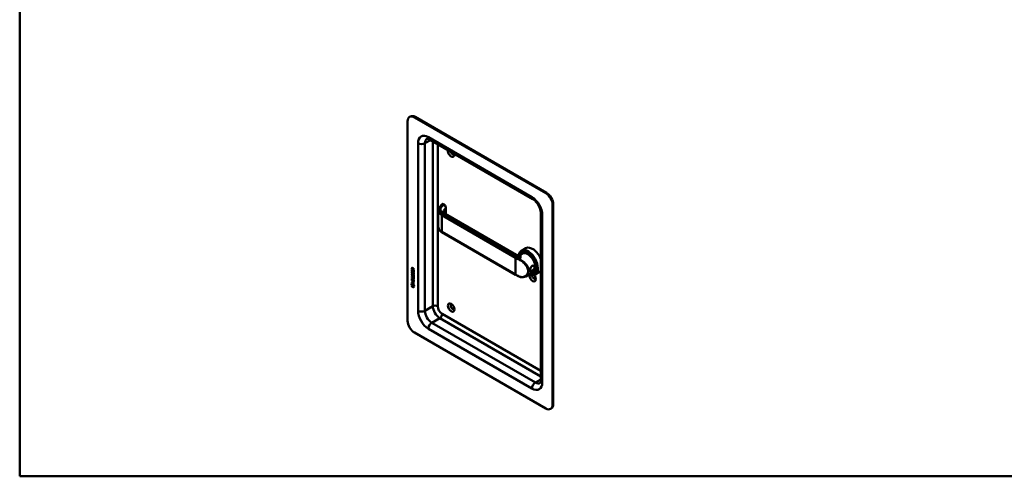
# Model space of a CAD drawing. Header units: millimetres. Extents: x 20 to 833, y 20 to 574.
# Tile 1 of 3: x 20 to 423, y 20 to 207. Entities that reach past the tile are written whole.
import ezdxf

# ---------------------------------------------------------------- set-up
doc = ezdxf.new("R2010")
doc.units = ezdxf.units.MM
doc.header["$LTSCALE"] = 2
for name, color, linetype, lineweight in [('Sichtbare Kanten(DIN)', 7, 'Continuous', 50), ('Sichtbare tangentiale Kanten(DIN)', 7, 'Continuous', 50), ('Skizziergeometrie(DIN)', 7, 'Continuous', 50)]:
    doc.layers.add(name, color=color, linetype=linetype, lineweight=lineweight)

# ---------------------------------------------------------------- blocks, each defined once
blk = doc.blocks.new('Ränder Standardrahmen')
at = {"layer": 'Skizziergeometrie(DIN)', "flags": 128}
blk.add_lwpolyline([(10, 10), (10, 287), (410, 287), (410, 10), (10, 10)], dxfattribs=at)

msp = doc.modelspace()

# ---------------------------------------------------------------- linework, layer by layer
at = {"layer": 'Sichtbare Kanten(DIN)'}
for p, q in [((178.922, 165.371), (178.922, 83.721)), ((179.75, 167.202), (180.033, 167.365)), ((235.49, 135.977), (181.75, 167.004)), ((235.773, 136.14), (182.033, 167.167)), ((230.248, 133.428), (187.821, 157.923)), ((193.844, 131.252), (193.477, 131.465)), ((194.626, 127.316), (194.626, 129.917)), ((238.319, 49.428), (238.319, 131.078)), ((238.602, 49.591), (238.602, 131.241)), ((191.459, 122.097), (191.459, 128.924)), ((223.409, 110.698), (194.23, 127.545)), ((233.49, 59.226), (233.49, 127.812)), ((223.087, 102.572), (192.964, 119.964)), ((227.316, 113.392), (225.506, 112.347)), ((225.937, 111.21), (225.026, 110.684)), ((226.063, 111.514), (225.893, 111.416)), ((180.67, 104.805), (180.671, 105.234)), ((180.713, 105.258), (180.671, 105.234)), ((180.713, 104.83), (180.713, 105.258)), ((180.769, 105.163), (180.769, 104.873)), ((180.769, 104.873), (181.057, 104.706)), ((180.857, 105.312), (180.814, 105.288)), ((181.057, 104.706), (181.057, 104.996)), ((181.099, 104.731), (181.1, 105.021)), ((181.141, 105.065), (181.479, 105.128)), ((181.479, 104.987), (181.156, 104.927)), ((181.198, 104.951), (181.156, 104.927)), ((181.156, 104.927), (181.156, 104.649)), ((181.479, 105.003), (181.198, 104.951)), ((181.479, 105.128), (181.479, 104.987)), ((227.09, 106.795), (227.09, 106.795)), ((180.667, 100.408), (180.668, 101.063)), ((180.668, 102.004), (181.134, 101.735)), ((180.668, 101.881), (180.668, 102.004)), ((180.711, 101.905), (180.668, 101.881)), ((181.14, 101.608), (180.668, 101.881)), ((180.668, 101.372), (181.14, 101.099)), ((180.668, 101.249), (180.668, 101.372)), ((180.71, 101.274), (180.668, 101.249)), ((181.133, 100.98), (180.668, 101.249)), ((180.668, 101.063), (180.766, 101.006)), ((180.713, 104.83), (180.67, 104.805)), ((181.479, 104.338), (180.67, 104.805)), ((180.67, 104.568), (180.769, 104.511)), ((180.67, 103.914), (180.67, 104.568)), ((180.712, 103.938), (180.67, 103.914)), ((181.478, 103.446), (180.67, 103.914)), ((180.71, 101.274), (180.71, 101.348)), ((181.176, 101.004), (180.71, 101.274)), ((180.71, 100.433), (180.71, 101.038)), ((180.711, 101.905), (180.711, 101.979)), ((181.183, 101.632), (180.711, 101.905)), ((180.712, 103.938), (180.712, 104.544)), ((181.478, 103.495), (180.712, 103.938)), ((181.479, 104.387), (180.713, 104.83)), ((180.718, 103.633), (180.814, 103.545)), ((180.718, 102.802), (180.813, 102.714)), ((180.766, 101.006), (180.766, 100.474)), ((180.769, 104.511), (180.768, 103.98)), ((180.768, 103.98), (181.021, 103.834)), ((180.773, 102.335), (180.775, 102.328)), ((180.774, 103.166), (180.776, 103.159)), ((180.997, 102.205), (180.955, 102.181)), ((180.998, 103.037), (180.956, 103.012)), ((181.001, 103.038), (180.958, 103.014)), ((181, 102.207), (180.958, 102.183)), ((180.967, 103.022), (180.97, 103.026)), ((180.967, 102.191), (180.97, 102.195)), ((181.009, 102.216), (181.012, 102.219)), ((181.01, 103.047), (181.013, 103.051)), ((181.021, 103.834), (181.022, 104.306)), ((181.064, 103.858), (181.021, 103.834)), ((181.022, 104.306), (181.12, 104.249)), ((181.099, 104.731), (181.057, 104.706)), ((181.064, 103.858), (181.064, 104.281)), ((181.12, 104.249), (181.12, 103.777)), ((181.12, 103.777), (181.38, 103.626)), ((181.156, 104.649), (181.479, 104.462)), ((181.232, 102.424), (181.189, 102.4)), ((181.232, 103.256), (181.19, 103.231)), ((181.264, 103.219), (181.26, 103.221)), ((181.263, 102.388), (181.26, 102.39)), ((181.305, 102.412), (181.263, 102.388)), ((181.306, 103.244), (181.264, 103.219)), ((181.305, 102.412), (181.302, 102.414)), ((181.306, 103.244), (181.303, 103.246)), ((181.36, 101.864), (181.317, 101.839)), ((181.36, 102.695), (181.318, 102.671)), ((181.377, 101.083), (181.335, 101.059)), ((181.38, 104.164), (181.479, 104.107)), ((181.38, 103.626), (181.38, 104.164)), ((181.422, 103.651), (181.38, 103.626)), ((181.389, 101.208), (181.389, 101.211)), ((181.422, 103.651), (181.422, 104.14)), ((181.432, 101.232), (181.432, 101.235)), ((181.479, 104.107), (181.478, 103.446)), ((181.479, 104.462), (181.479, 104.338)), ((230.337, 103.589), (227.312, 101.842)), ((228.293, 102.933), (228.293, 102.933)), ((230.663, 103.546), (230.493, 103.448)), ((232.916, 103.693), (231.106, 102.648)), ((180.516, 98.313), (180.646, 98.935)), ((180.558, 98.338), (180.516, 98.313)), ((181.623, 97.673), (180.516, 98.313)), ((180.558, 98.338), (180.679, 98.916)), ((181.614, 97.727), (180.558, 98.338)), ((180.646, 98.935), (181.496, 98.443)), ((180.646, 98.145), (181.493, 97.655)), ((180.646, 97.772), (180.646, 98.145)), ((180.688, 97.797), (180.646, 97.772)), ((181.493, 97.282), (180.646, 97.772)), ((180.666, 100.026), (180.667, 100.149)), ((180.709, 100.051), (180.666, 100.026)), ((181.018, 99.823), (180.666, 100.026)), ((180.666, 99.395), (180.666, 99.518)), ((180.666, 99.518), (181.018, 99.315)), ((180.708, 99.419), (180.666, 99.395)), ((181.475, 98.927), (180.666, 99.395)), ((180.71, 100.433), (180.667, 100.408)), ((181.476, 99.941), (180.667, 100.408)), ((180.667, 100.149), (181.475, 99.682)), ((180.688, 97.797), (180.688, 98.12)), ((181.493, 97.331), (180.688, 97.797)), ((180.708, 99.419), (180.709, 99.493)), ((181.475, 98.976), (180.708, 99.419)), ((180.709, 100.051), (180.709, 100.125)), ((181.06, 99.848), (180.709, 100.051)), ((181.476, 99.99), (180.71, 100.433)), ((180.766, 100.474), (181.019, 100.328)), ((181.06, 99.848), (181.018, 99.823)), ((181.018, 99.315), (181.018, 99.823)), ((181.06, 99.339), (181.018, 99.315)), ((181.019, 100.8), (181.118, 100.743)), ((181.019, 100.328), (181.019, 100.8)), ((181.061, 100.353), (181.019, 100.328)), ((181.06, 99.339), (181.06, 99.848)), ((181.061, 100.353), (181.062, 100.776)), ((181.118, 100.743), (181.117, 100.271)), ((181.117, 100.271), (181.377, 100.121)), ((181.119, 99.765), (181.118, 99.256)), ((181.118, 99.256), (181.475, 99.05)), ((181.161, 99.789), (181.119, 99.765)), ((181.475, 99.559), (181.119, 99.765)), ((181.475, 99.608), (181.161, 99.789)), ((181.377, 100.121), (181.378, 100.659)), ((181.42, 100.145), (181.377, 100.121)), ((181.378, 100.659), (181.476, 100.602)), ((181.42, 100.145), (181.42, 100.634)), ((181.475, 99.682), (181.475, 99.559)), ((181.475, 99.05), (181.475, 98.927)), ((181.476, 100.602), (181.476, 99.941)), ((181.493, 97.655), (181.493, 97.282)), ((181.496, 98.443), (181.623, 97.673)), ((181.75, 78.822), (235.49, 47.795)), ((237.49, 47.597), (237.773, 47.76))]:
    msp.add_line(p, q, dxfattribs=at)
for centre, major_axis, ratio, start_param, end_param in [((181.75, 163.738), (-2, 3.464), 0.5773503, 5.4977871, 7.0685835), ((182.033, 163.901), (-2, 3.464), 0.5773503, 5.4977871, 6.2831853), ((196.741, 152.47), (0.93, -1.611), 0.5773503, 3.7258673, 7.269707), ((197.307, 152.797), (0.53, -0.918), 0.5773503, 4.3430692, 6.6525051), ((235.49, 132.711), (2, -3.464), 0.5773503, 0.7853982, 2.3561945), ((235.773, 132.874), (-2, 3.464), 0.5773503, 3.9269908, 5.4977871), ((193.63, 126.505), (0.6, 1.039), 0.5773503, 0, 0.0065486), ((228.306, 107.497), (2.8, -4.85), 0.5773503, 5.616239, 10.0491484), ((228.25, 107.465), (-2.76, 4.78), 0.5773503, 2.4932761, 6.8886905), ((230.116, 108.542), (-2.8, 4.85), 0.5773503, 4.4778663, 6.2831853), ((228.137, 107.399), (-2.2, 3.811), 0.5773503, 0.4671794, 0.4671859), ((228.25, 107.465), (2.34, -4.053), 0.5773503, 5.9355207, 9.7724426), ((228.193, 107.432), (2.3, -3.984), 0.5773503, 5.9872224, 9.7207409), ((228.137, 107.399), (-2.26, 3.914), 0.5773503, 2.9106512, 6.5141268), ((228.278, 107.481), (-2.32, 4.018), 0.5773503, 5.5020883, 6.5389379), ((228.419, 107.563), (-2.32, 4.018), 0.5773503, 0.0304835, 0.1372034), ((228.137, 107.399), (-2.2, 3.811), 0.5773503, 3.1415927, 6.2831853), ((228.363, 107.53), (-2.3, 3.984), 0.5773503, 6.0631329, 6.2831853), ((181.103, 104.718), (0.285, -0.572), 0.3018726, 2.7128452, 3.6855896), ((181.145, 104.742), (0.285, -0.572), 0.3018726, 2.7128452, 3.1600615), ((180.709, 104.919), (0.033, 0.522), 0.8552942, 5.0507542, 5.8815618), ((228.137, 107.399), (-2.26, 3.914), 0.5773503, 0.8867428, 0.8867825), ((228.137, 107.399), (-2.2, 3.81), 0.5773503, 0.8885258, 0.8885883), ((228.419, 107.563), (-2.32, 4.018), 0.5773503, 0.9696715, 0.9697691), ((228.278, 106.011), (0.6, 1.039), 0.5773503, 3.7658117, 3.7661092), ((228.278, 107.481), (2.32, -4.018), 0.5773503, 6.0274328, 7.0642824), ((230.428, 108.483), (-1.51, 2.615), 0.5773503, 2.5190815, 2.5192265), ((230.484, 108.755), (1.6, -2.771), 0.5773503, 5.7103429, 5.710447), ((230.428, 108.482), (-1.51, 2.615), 0.5773503, 2.6413996, 2.6414122), ((230.173, 108.336), (1.51, -2.615), 0.5773503, 5.928322, 5.9283966), ((228.419, 107.563), (-1.9, 3.291), 0.5773503, 3.7566968, 3.7569945), ((181.155, 103.21), (0.304, 0.982), 0.2703466, 2.6905514, 2.7496924), ((181.132, 103.975), (0.278, 0.917), 0.2812352, 2.6697512, 2.7307106), ((180.986, 102.474), (0.062, 0.301), 0.7230879, 2.2199231, 2.6777544), ((180.984, 103.304), (0.059, 0.299), 0.7221699, 2.2112627, 2.6715564), ((180.951, 103.04), (0.0248, 0.0325), 0.5839136, 4.3085899, 4.616668), ((180.95, 102.209), (0.0248, 0.0325), 0.5839136, 4.3085899, 4.616668), ((180.992, 102.233), (0.0248, 0.0325), 0.5839136, 4.3085899, 4.616668), ((180.993, 103.064), (0.0248, 0.0325), 0.5839136, 4.3085899, 4.616668), ((180.054, 103.132), (1.354, -2.201), 0.2164125, 5.9020216, 6.620361), ((180.053, 100.832), (1.39, 0.562), 0.6425575, 6.0293145, 6.7477784), ((174.761, 111.513), (6.576, -10.453), 0.0794051, 6.1336195, 6.4085525), ((180.096, 103.157), (1.354, -2.201), 0.2164125, 5.9020216, 6.2333915), ((181.077, 101.945), (0.145, 0.462), 0.6153509, 5.6088275, 6.1305203), ((181.077, 102.776), (0.145, 0.462), 0.6150433, 5.609575, 6.1309628), ((181.119, 101.97), (0.145, 0.462), 0.6153509, 5.6088275, 6.1305203), ((181.119, 102.8), (0.145, 0.462), 0.6150433, 5.609575, 6.1309628), ((174.804, 111.537), (6.576, -10.453), 0.0794051, 6.2801711, 6.4085525), ((228.25, 107.465), (-2.76, 4.781), 0.5773503, 2.3204559, 2.32046), ((228.419, 107.563), (-1.95, 3.377), 0.5773503, 2.2964225, 2.2964977), ((228.193, 107.432), (2.3, -3.984), 0.5773503, 5.5206389, 5.5206608), ((228.25, 107.464), (2.34, -4.053), 0.5773503, 5.5031169, 5.5031386), ((228.137, 107.4), (-2.26, 3.915), 0.5773503, 2.3972434, 2.3972652), ((228.25, 107.465), (-2.76, 4.78), 0.5773503, 2.3672252, 2.3672573), ((228.25, 107.465), (2.34, -4.053), 0.5773503, 5.5651254, 5.5652053), ((228.193, 107.432), (2.3, -3.984), 0.5773503, 5.5840018, 5.5840855), ((228.137, 107.399), (-2.26, 3.914), 0.5773503, 2.4620538, 2.462142), ((228.137, 107.399), (-2.2, 3.811), 0.5773503, 2.4695612, 2.4696903), ((228.419, 107.563), (-1.95, 3.377), 0.5773503, 2.3858342, 2.3859014), ((228.419, 107.563), (-2.32, 4.018), 0.5773503, 2.3809526, 2.3811062), ((228.419, 107.563), (2.26, -3.914), 0.5773503, 5.5256787, 5.5258584), ((230.116, 101.521), (0.93, -1.611), 0.5773503, 3.6588999, 8.1384516), ((228.419, 107.563), (-1.95, 3.378), 0.5773503, 2.644699, 2.6447225), ((228.511, 107.507), (1.862, -3.225), 0.5773503, 6.032071, 6.0320722), ((230.682, 101.847), (0.53, -0.918), 0.5773503, 3.7962348, 6.7390892), ((228.419, 107.563), (2.32, -4.018), 0.5773503, 6.1459819, 6.2527018), ((228.363, 107.53), (2.3, -3.984), 0.5773503, 0, 0.2200524), ((230.116, 108.542), (2.8, -4.85), 0.5773503, 0, 0.2345227), ((197.307, 89.436), (-0.53, 0.918), 0.5773503, 5.8272815, 9.8806818), ((181.75, 82.088), (-2, 3.464), 0.5773503, 0.7853982, 2.3561945), ((235.49, 51.061), (2, -3.464), 0.5773503, 5.4977871, 7.0685835), ((235.773, 51.224), (2, -3.464), 0.5773503, 0, 0.7853982)]:
    msp.add_ellipse(centre, major_axis=major_axis, ratio=ratio, start_param=start_param, end_param=end_param, dxfattribs=at)
msp.add_ellipse((196.741, 89.11), major_axis=(-0.93, 1.611), ratio=0.5773503, dxfattribs=at)
for points, knots in [([(187.821, 157.923), (187.678, 158.006), (187.543, 158.07), (187.304, 158.165), (187.199, 158.195), (187.029, 158.229), (186.963, 158.234), (186.872, 158.233), (186.846, 158.228), (186.821, 158.221), (186.821, 158.22), (186.821, 158.22)], [1.57079633, 1.57079633, 1.57079633, 1.57079633, 1.72787596, 1.72787596, 1.88495559, 1.88495559, 2.04203522, 2.04203522, 2.19911486, 2.19911486, 2.35619449, 2.35619449, 2.35619449, 2.35619449]), ([(233.49, 127.812), (233.49, 128.073), (233.462, 128.376), (233.331, 129.049), (233.226, 129.42), (232.936, 130.188), (232.75, 130.585), (232.312, 131.35), (232.06, 131.718), (231.528, 132.375), (231.247, 132.665), (230.72, 133.122), (230.473, 133.298), (230.248, 133.428)], [0, 0, 0, 0, 0.2471265, 0.2471265, 0.5076091, 0.5076091, 0.778558, 0.778558, 1.053397, 1.053397, 1.3246151, 1.3246151, 1.5707963, 1.5707963, 1.5707963, 1.5707963]), ([(191.458, 128.955), (191.458, 129.265), (191.542, 129.579), (191.857, 130.166), (192.115, 130.436), (192.594, 130.935), (192.826, 131.177), (193.058, 131.419)], [0, 0, 0, 0, 0.3738993, 0.3738993, 0.7557124, 0.7557124, 1.1148845, 1.1148845, 1.1148845, 1.1148845]), ([(193.136, 131.479), (193.13, 131.475), (193.125, 131.472), (193.114, 131.465), (193.109, 131.462), (193.098, 131.454), (193.093, 131.45), (193.083, 131.442), (193.078, 131.437), (193.068, 131.428), (193.063, 131.423), (193.058, 131.418)], [3.14159265, 3.14159265, 3.14159265, 3.14159265, 3.19744319, 3.19744319, 3.25329373, 3.25329373, 3.30914426, 3.30914426, 3.3649948, 3.3649948, 3.42084533, 3.42084533, 3.42084533, 3.42084533]), ([(193.157, 131.486), (193.177, 131.496), (193.197, 131.503), (193.249, 131.515), (193.28, 131.518), (193.347, 131.514), (193.383, 131.506), (193.434, 131.487), (193.45, 131.479), (193.466, 131.47)], [0.005821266, 0.005821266, 0.005821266, 0.005821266, 0.022339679, 0.022339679, 0.046316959, 0.046316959, 0.074055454, 0.074055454, 0.088155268, 0.088155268, 0.088155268, 0.088155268]), ([(193.843, 131.253), (193.95, 131.191), (194.053, 131.109), (194.238, 130.918), (194.324, 130.806), (194.464, 130.572), (194.52, 130.448), (194.596, 130.207), (194.619, 130.087), (194.625, 129.953), (194.626, 129.935), (194.626, 129.917)], [0, 0, 0, 0, 0.10258088, 0.10258088, 0.20657781, 0.20657781, 0.30669461, 0.30669461, 0.40125041, 0.40125041, 0.41617761, 0.41617761, 0.41617761, 0.41617761]), ([(193.566, 128.29), (193.566, 128.214), (193.574, 128.16), (193.695, 127.977), (193.761, 127.898), (193.944, 127.731), (194.065, 127.64), (194.21, 127.555)], [0, 0, 0, 0, 0.32838188, 0.32838188, 0.50619965, 0.50619965, 0.68871286, 0.68871286, 0.68871286, 0.68871286]), ([(192.961, 119.966), (192.583, 120.184), (192.26, 120.443), (191.759, 121.02), (191.583, 121.351), (191.484, 121.783), (191.469, 121.88), (191.463, 121.976)], [0.00140362, 0.00140362, 0.00140362, 0.00140362, 0.39695115, 0.39695115, 0.80854468, 0.80854468, 0.92528338, 0.92528338, 0.92528338, 0.92528338]), ([(223.409, 110.698), (223.526, 110.63), (223.672, 110.568), (224.007, 110.484), (224.203, 110.469), (224.499, 110.496), (224.608, 110.518), (224.829, 110.585), (224.94, 110.635), (225.026, 110.684)], [0, 0, 0, 0, 0.15559702, 0.15559702, 0.33991871, 0.33991871, 0.44990896, 0.44990896, 0.58250578, 0.58250578, 0.58250578, 0.58250578]), ([(229.956, 106.179), (229.956, 106.179), (229.956, 106.179), (229.956, 106.179), (229.672, 106.015), (229.384, 105.567), (229.225, 104.966), (229.159, 104.571), (229.16, 103.951), (229.421, 103.671), (229.944, 103.875), (230.568, 104.332), (231.079, 105.06), (231.078, 105.679), (230.952, 105.963), (230.661, 106.305), (230.24, 106.343), (229.956, 106.179)], [-0.0000441, -0.0000441, -0.0000441, -0.0000441, 0, 0, 0, 0.3021528, 0.377691, 0.4532292, 0.6043056, 0.9064584, 1.0575348, 1.2086112, 1.510764, 1.6618403, 1.7373785, 1.8129167, 2.1150255, 2.1150255, 2.1150255, 2.1150255]), ([(229.857, 106.08), (230.11, 106.226), (230.414, 106.201), (230.615, 106.039), (230.666, 105.998), (230.71, 105.95), (230.747, 105.895), (230.783, 105.84), (230.811, 105.778), (230.831, 105.712), (230.869, 105.579), (230.869, 105.427), (230.831, 105.273), (230.754, 104.966), (230.522, 104.652), (230.257, 104.414), (230.125, 104.295), (229.985, 104.194), (229.857, 104.12), (229.729, 104.046), (229.613, 104), (229.517, 103.987), (229.326, 103.962), (229.214, 104.076), (229.177, 104.318), (229.172, 104.354), (229.168, 104.392), (229.165, 104.433)], [0.0000441, 0.0000441, 0.0000441, 0.0000441, 0.3021528, 0.3021528, 0.3021528, 0.377691, 0.377691, 0.377691, 0.4532292, 0.4532292, 0.4532292, 0.6043056, 0.6043056, 0.6043056, 0.9064584, 0.9064584, 0.9064584, 1.0575348, 1.0575348, 1.0575348, 1.2086112, 1.2086112, 1.2086112, 1.510764, 1.510764, 1.510764, 1.5557319, 1.5557319, 1.5557319, 1.5557319]), ([(229.689, 105.952), (229.742, 106.003), (229.798, 106.046), (229.856, 106.08), (229.857, 106.08), (229.857, 106.08), (229.857, 106.08)], [2.045165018, 2.045165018, 2.045165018, 2.045165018, 2.115069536, 2.115069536, 2.115069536, 2.115113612, 2.115113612, 2.115113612, 2.115113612]), ([(181.389, 101.211), (181.389, 101.226), (181.389, 101.242), (181.384, 101.288), (181.378, 101.321), (181.357, 101.382), (181.343, 101.41), (181.31, 101.464), (181.29, 101.489), (181.228, 101.551), (181.183, 101.583), (181.14, 101.608)], [0, 0, 0, 0, 0.01400423, 0.01400423, 0.0408947, 0.0408947, 0.06439039, 0.06439039, 0.08887549, 0.08887549, 0.13413559, 0.13413559, 0.13413559, 0.13413559]), ([(181.432, 101.235), (181.432, 101.25), (181.431, 101.266), (181.426, 101.313), (181.42, 101.345), (181.399, 101.407), (181.386, 101.434), (181.352, 101.488), (181.332, 101.513), (181.271, 101.576), (181.225, 101.607), (181.183, 101.632)], [0, 0, 0, 0, 0.01400423, 0.01400423, 0.0408947, 0.0408947, 0.06439039, 0.06439039, 0.08887549, 0.08887549, 0.13413559, 0.13413559, 0.13413559, 0.13413559]), ([(224.599, 101.794), (224.493, 101.842), (224.388, 101.892), (224.181, 101.991), (224.078, 102.042), (223.874, 102.144), (223.773, 102.196), (223.573, 102.301), (223.475, 102.355), (223.279, 102.462), (223.182, 102.517), (223.087, 102.572)], [1.45604081, 1.45604081, 1.45604081, 1.45604081, 1.47899191, 1.47899191, 1.50194302, 1.50194302, 1.52489412, 1.52489412, 1.54784522, 1.54784522, 1.57079633, 1.57079633, 1.57079633, 1.57079633]), ([(227.314, 101.844), (227.001, 101.663), (226.642, 101.546), (225.9, 101.464), (225.509, 101.497), (224.95, 101.65), (224.772, 101.715), (224.599, 101.794)], [0, 0, 0, 0, 0.35749277, 0.35749277, 0.71028157, 0.71028157, 0.87423897, 0.87423897, 0.87423897, 0.87423897]), ([(233.248, 58.211), (233.248, 58.211), (233.249, 58.211), (233.267, 58.229), (233.284, 58.249), (233.33, 58.327), (233.359, 58.386), (233.415, 58.552), (233.441, 58.657), (233.479, 58.912), (233.49, 59.06), (233.49, 59.226)], [5.49778714, 5.49778714, 5.49778714, 5.49778714, 5.65486678, 5.65486678, 5.81194641, 5.81194641, 5.96902604, 5.96902604, 6.12610567, 6.12610567, 6.28318531, 6.28318531, 6.28318531, 6.28318531])]:
    msp.add_open_spline(points, degree=3, knots=knots, dxfattribs=at)
for points in [[(193.566, 128.29), (193.566, 128.291), (193.566, 128.291), (193.566, 128.292)], [(180.671, 105.234), (180.675, 105.376), (180.74, 105.489), (180.914, 105.388)], [(180.713, 105.258), (180.715, 105.327), (180.731, 105.388), (180.767, 105.423)], [(181.057, 104.996), (181.057, 105.085), (181.033, 105.206), (180.915, 105.274)], [(181.1, 105.021), (181.1, 105.11), (181.075, 105.23), (180.958, 105.298)], [(180.683, 103.17), (180.658, 103.264), (180.649, 103.345), (180.661, 103.445)], [(180.683, 102.339), (180.657, 102.432), (180.649, 102.513), (180.661, 102.614)], [(180.661, 103.445), (180.666, 103.488), (180.678, 103.548), (180.698, 103.593)], [(180.661, 102.614), (180.666, 102.656), (180.677, 102.717), (180.697, 102.762)], [(180.841, 102.929), (180.778, 102.976), (180.713, 103.061), (180.683, 103.17)], [(180.841, 102.097), (180.778, 102.144), (180.713, 102.229), (180.683, 102.339)], [(180.725, 102.363), (180.699, 102.457), (180.691, 102.538), (180.703, 102.638)], [(180.726, 103.195), (180.7, 103.288), (180.692, 103.369), (180.704, 103.47)], [(180.697, 102.762), (180.703, 102.775), (180.718, 102.802), (180.718, 102.802)], [(180.698, 103.593), (180.704, 103.606), (180.718, 103.633), (180.718, 103.633)], [(180.703, 102.638), (180.708, 102.679), (180.719, 102.738), (180.738, 102.783)], [(180.704, 103.47), (180.709, 103.511), (180.72, 103.569), (180.739, 103.614)], [(180.883, 102.122), (180.82, 102.169), (180.755, 102.254), (180.725, 102.363)], [(180.884, 102.953), (180.821, 103), (180.756, 103.085), (180.726, 103.195)], [(180.77, 103.419), (180.752, 103.347), (180.75, 103.274), (180.767, 103.194)], [(180.769, 102.587), (180.751, 102.515), (180.75, 102.443), (180.766, 102.363)], [(180.813, 102.714), (180.813, 102.714), (180.779, 102.626), (180.769, 102.587)], [(180.814, 103.545), (180.814, 103.545), (180.78, 103.458), (180.77, 103.419)], [(180.833, 102.225), (180.875, 102.181), (180.928, 102.162), (180.958, 102.183)], [(180.834, 103.056), (180.875, 103.013), (180.928, 102.994), (180.958, 103.014)], [(180.885, 102.899), (180.857, 102.916), (180.851, 102.922), (180.841, 102.929)], [(180.885, 102.068), (180.856, 102.085), (180.85, 102.09), (180.841, 102.097)], [(180.927, 102.092), (180.898, 102.109), (180.893, 102.115), (180.883, 102.122)], [(180.928, 102.924), (180.899, 102.94), (180.893, 102.946), (180.884, 102.953)], [(181.063, 102.916), (181.03, 102.866), (180.975, 102.846), (180.885, 102.899)], [(181.062, 102.084), (181.029, 102.035), (180.974, 102.015), (180.885, 102.068)], [(181.045, 102.064), (181.015, 102.056), (180.976, 102.063), (180.927, 102.092)], [(181.046, 102.895), (181.016, 102.887), (180.977, 102.894), (180.928, 102.924)], [(180.97, 103.026), (180.99, 103.051), (181.006, 103.095), (181.021, 103.166)], [(180.97, 102.195), (180.989, 102.219), (181.005, 102.263), (181.021, 102.335)], [(180.997, 102.205), (180.998, 102.206), (180.999, 102.206), (181, 102.207)], [(180.998, 103.037), (180.999, 103.037), (181, 103.038), (181.001, 103.038)], [(181.012, 102.219), (181.031, 102.244), (181.048, 102.288), (181.063, 102.359)], [(181.013, 103.051), (181.032, 103.075), (181.048, 103.119), (181.064, 103.19)], [(181.021, 103.166), (181.045, 103.272), (181.074, 103.325), (181.114, 103.356)], [(181.021, 102.335), (181.044, 102.441), (181.073, 102.493), (181.113, 102.525)], [(181.117, 102.23), (181.101, 102.161), (181.084, 102.117), (181.062, 102.084)], [(181.117, 103.061), (181.102, 102.992), (181.084, 102.948), (181.063, 102.916)], [(181.063, 102.359), (181.085, 102.455), (181.11, 102.507), (181.144, 102.54)], [(181.064, 103.19), (181.085, 103.287), (181.111, 103.339), (181.145, 103.371)], [(181.113, 102.525), (181.14, 102.546), (181.176, 102.548), (181.227, 102.527)], [(181.114, 103.356), (181.14, 103.377), (181.177, 103.38), (181.228, 103.358)], [(181.131, 103.118), (181.129, 103.11), (181.117, 103.062), (181.117, 103.061)], [(181.13, 102.287), (181.128, 102.278), (181.117, 102.231), (181.117, 102.23)], [(181.183, 102.395), (181.163, 102.378), (181.146, 102.343), (181.13, 102.287)], [(181.184, 103.227), (181.164, 103.209), (181.146, 103.174), (181.131, 103.118)], [(181.26, 102.39), (181.225, 102.41), (181.204, 102.411), (181.183, 102.395)], [(181.26, 103.221), (181.226, 103.241), (181.205, 103.243), (181.184, 103.227)], [(181.227, 102.527), (181.308, 102.492), (181.388, 102.413), (181.443, 102.278)], [(181.228, 103.358), (181.309, 103.324), (181.389, 103.245), (181.444, 103.11)], [(181.303, 103.246), (181.272, 103.263), (181.251, 103.267), (181.232, 103.256)], [(181.302, 102.414), (181.271, 102.432), (181.251, 102.435), (181.232, 102.424)], [(181.317, 101.839), (181.317, 101.839), (181.361, 101.897), (181.378, 101.98)], [(181.422, 101.751), (181.416, 101.756), (181.317, 101.839), (181.317, 101.839)], [(181.318, 102.671), (181.318, 102.671), (181.362, 102.729), (181.378, 102.812)], [(181.422, 102.582), (181.416, 102.587), (181.318, 102.671), (181.318, 102.671)], [(181.36, 102.695), (181.36, 102.695), (181.404, 102.753), (181.421, 102.836)], [(181.445, 102.624), (181.414, 102.649), (181.36, 102.695), (181.36, 102.695)], [(181.36, 101.864), (181.36, 101.864), (181.404, 101.922), (181.42, 102.005)], [(181.444, 101.792), (181.414, 101.818), (181.36, 101.864), (181.36, 101.864)], [(181.378, 101.98), (181.397, 102.078), (181.397, 102.168), (181.367, 102.25)], [(181.378, 102.812), (181.398, 102.909), (181.398, 103), (181.368, 103.081)], [(181.421, 102.836), (181.44, 102.934), (181.44, 103.024), (181.41, 103.106)], [(181.42, 102.005), (181.439, 102.1), (181.443, 102.184), (181.41, 102.274)], [(181.486, 102.78), (181.477, 102.677), (181.433, 102.595), (181.422, 102.582)], [(181.485, 101.949), (181.477, 101.846), (181.432, 101.764), (181.422, 101.751)], [(181.443, 102.278), (181.474, 102.201), (181.49, 102.121), (181.49, 102.033)], [(181.444, 103.11), (181.475, 103.033), (181.49, 102.952), (181.49, 102.864)], [(181.49, 102.033), (181.489, 102.005), (181.488, 101.978), (181.485, 101.949)], [(181.49, 102.864), (181.49, 102.837), (181.488, 102.81), (181.486, 102.78)]]:
    msp.add_open_spline(points, degree=3, dxfattribs=at)
at = {"layer": 'Sichtbare tangentiale Kanten(DIN)'}
for p, q in [((181.75, 167.004), (182.033, 167.167)), ((185.993, 156.389), (188.236, 157.684)), ((187.407, 158.839), (229.834, 134.344)), ((183.165, 87.803), (183.165, 156.389)), ((185.993, 156.389), (185.993, 87.803)), ((189.246, 89.681), (189.246, 157.101)), ((191.226, 155.958), (191.226, 89.681)), ((235.773, 136.14), (235.49, 135.977)), ((193.236, 131.469), (193.644, 131.233)), ((194.566, 129.795), (194.566, 127.351)), ((238.319, 131.078), (238.602, 131.241)), ((192.923, 126.914), (223.045, 109.522)), ((192.923, 126.914), (192.923, 120.055)), ((193.63, 127.485), (193.064, 127.159)), ((223.187, 109.767), (193.064, 127.159)), ((193.63, 127.485), (225.167, 109.277)), ((234.076, 126.995), (234.076, 58.41)), ((223.045, 102.664), (192.923, 120.055)), ((223.045, 109.522), (223.045, 102.664)), ((225.167, 109.277), (224.682, 108.998)), ((180.958, 105.298), (180.915, 105.274)), ((181.1, 105.021), (181.057, 104.996)), ((229.957, 106.178), (229.857, 106.079)), ((180.704, 103.47), (180.661, 103.445)), ((180.703, 102.638), (180.661, 102.614)), ((180.726, 103.195), (180.683, 103.17)), ((180.725, 102.363), (180.683, 102.339)), ((180.736, 102.784), (180.697, 102.762)), ((180.737, 103.616), (180.698, 103.593)), ((180.884, 102.953), (180.841, 102.929)), ((180.883, 102.122), (180.841, 102.097)), ((180.928, 102.924), (180.885, 102.899)), ((180.927, 102.092), (180.885, 102.068)), ((181.01, 103.047), (180.967, 103.022)), ((181.009, 102.216), (180.967, 102.191)), ((181.013, 103.051), (180.97, 103.026)), ((181.012, 102.219), (180.97, 102.195)), ((181.064, 103.19), (181.021, 103.166)), ((181.063, 102.359), (181.021, 102.335)), ((181.133, 102.536), (181.113, 102.525)), ((181.133, 103.368), (181.114, 103.356)), ((181.176, 101.004), (181.133, 100.98)), ((181.183, 101.632), (181.14, 101.608)), ((181.303, 103.246), (181.26, 103.221)), ((181.302, 102.414), (181.26, 102.39)), ((181.41, 102.274), (181.367, 102.25)), ((181.41, 103.106), (181.368, 103.081)), ((181.421, 102.836), (181.378, 102.812)), ((181.42, 102.005), (181.378, 101.98)), ((181.432, 101.235), (181.389, 101.211)), ((181.432, 101.232), (181.389, 101.208)), ((185.993, 87.803), (189.246, 89.681)), ((188.821, 82.904), (192.074, 84.782)), ((233.49, 60.871), (192.074, 84.782)), ((193.064, 86.497), (233.49, 63.157)), ((188.821, 82.904), (231.248, 58.41)), ((229.834, 55.96), (187.407, 80.455)), ((231.248, 58.41), (233.49, 59.704)), ((238.602, 49.591), (238.319, 49.428))]:
    msp.add_line(p, q, dxfattribs=at)
for centre, major_axis, ratio, start_param, end_param in [((187.407, 153.94), (-3, 5.196), 0.5773503, 5.4977871, 7.0685835), ((188.821, 154.756), (-2, 3.464), 0.5773503, 0, 0.7853982), ((188.821, 159.655), (-1, -1.732), 0.5773503, 5.4977871, 6.2831853), ((184.579, 157.206), (-2, 0), 0.5773503, 0.7853982, 2.3561945), ((229.834, 129.445), (-3, 5.196), 0.5773503, 3.9269908, 5.4977871), ((231.248, 135.16), (-1, -1.732), 0.5773503, 5.4977871, 6.2831853), ((193.202, 131.28), (-0.144, 0.139), 0.714124, 5.3134016, 6.27896), ((193.236, 131.305), (-0.1, 0.173), 0.5773503, 5.4977871, 6.2831853), ((193.377, 131.387), (0.2, 0), 0.5773503, 2.3561945, 2.6354472), ((193.377, 131.06), (0.053, -0.438), 0.7115312, 2.6501937, 3.435594), ((193.644, 130.906), (0.2, 0.346), 0.5773503, 0.0063752, 0.7853982), ((194.226, 129.917), (0.4, 0), 0.5773503, 5.7287735, 6.2824375), ((193.064, 126.995), (0.1, 0.173), 0.5773503, 0.7853982, 2.3561945), ((193.63, 126.505), (0.6, 1.039), 0.5773503, 0.0065486, 0.7853982), ((235.49, 127.812), (-2, 0), 0.5773503, 0, 0.7853982), ((193.064, 120.137), (-0.1, -0.173), 0.5773503, 5.4977871, 6.2831853), ((223.187, 109.604), (0.1, 0.173), 0.5773503, 0.7853982, 2.3561945), ((235.538, 116.735), (17.667, 0), 0.5773503, 3.9269908, 4.0417463), ((235.538, 116.898), (-17.467, 0), 0.5773503, 0.7853982, 0.9001537), ((224.682, 108.834), (0.083, 0.182), 0.5074441, 0.7342425, 2.3050388), ((235.538, 109.876), (-17.667, 0), 0.5773503, 0.7853982, 0.9001537), ((223.187, 102.745), (-0.1, -0.173), 0.5773503, 5.4977871, 6.2831853), ((224.682, 101.976), (-0.083, -0.182), 0.5074441, 5.4466314, 6.2810897), ((190.236, 89.11), (-1.4, 0), 0.5773503, 3.9269908, 5.4977871), ((192.074, 88.048), (-2, 3.464), 0.5773503, 0.7853982, 2.3561945), ((193.064, 88.62), (1.3, -2.252), 0.5773503, 3.9269908, 5.4977871), ((187.407, 85.354), (3, -5.196), 0.5773503, 3.9269908, 5.4977871), ((184.579, 88.62), (-2, 0), 0.5773503, 0.7853982, 2.3561945), ((188.821, 86.17), (2, -3.464), 0.5773503, 3.9269908, 5.4977871), ((192.074, 85.926), (0.7, 1.212), 0.5773503, 3.9269908, 5.4977871), ((188.821, 81.271), (1, 1.732), 0.5773503, 0.7853982, 2.3561945), ((229.834, 60.859), (3, -5.196), 0.5773503, 5.4977871, 7.0685835), ((231.248, 56.777), (-1, -1.732), 0.5773503, 3.9269908, 5.4977871), ((231.248, 61.676), (2, -3.464), 0.5773503, 5.4977871, 6.2831853), ((235.49, 59.226), (-2, 0), 0.5773503, 0, 0.7853982)]:
    msp.add_ellipse(centre, major_axis=major_axis, ratio=ratio, start_param=start_param, end_param=end_param, dxfattribs=at)
for points, knots in [([(193.064, 127.159), (192.773, 127.326), (192.261, 127.71), (191.779, 128.374), (191.604, 129.09), (191.729, 129.687), (191.953, 130.087), (192.116, 130.304), (192.21, 130.41), (192.574, 130.789), (192.888, 131.116), (193.202, 131.443)], [0, 0, 0, 0, 0.3081929, 0.6163858, 0.9245787, 1.2327717, 1.3868681, 1.4639163, 1.5409646, 1.5409646, 2.0267649, 2.0267649, 2.0267649, 2.0267649]), ([(193.644, 131.233), (193.586, 131.178), (193.528, 131.124), (193.102, 130.731), (192.74, 130.383), (192.324, 129.562), (192.306, 129.095), (192.682, 128.216), (193.076, 127.805), (193.63, 127.485)], [-1.7794277, -1.7794277, -1.7794277, -1.7794277, -1.6962691, -1.6962691, -1.1762678, -1.1762678, -0.5877823, -0.5877823, 0, 0, 0, 0]), ([(193.566, 128.292), (193.566, 128.472), (193.61, 128.652), (193.837, 129.102), (194.117, 129.382), (194.514, 129.748), (194.54, 129.772), (194.566, 129.796)], [0.85761172, 0.85761172, 0.85761172, 0.85761172, 1.17626777, 1.17626777, 1.69626914, 1.69626914, 1.73246345, 1.73246345, 1.73246345, 1.73246345]), ([(193.644, 131.233), (193.85, 131.131), (194.058, 130.952), (194.219, 130.734), (194.271, 130.664), (194.318, 130.59), (194.36, 130.513), (194.488, 130.278), (194.566, 130.018), (194.566, 129.796)], [-0.3184908, -0.3184908, -0.3184908, -0.3184908, -0.18070984, -0.18070984, -0.18070984, -0.13649606, -0.13649606, -0.13649606, 0, 0, 0, 0]), ([(191.459, 128.955), (191.459, 128.697), (191.519, 128.438), (191.638, 128.188), (191.867, 127.709), (192.314, 127.265), (192.923, 126.914)], [-0.94753433, -0.94753433, -0.94753433, -0.94753433, -0.62318252, -0.62318252, -0.62318252, 0, 0, 0, 0]), ([(192.923, 120.055), (192.314, 120.407), (191.867, 120.851), (191.638, 121.33), (191.519, 121.579), (191.459, 121.838), (191.459, 122.097)], [-2.15946939, -2.15946939, -2.15946939, -2.15946939, -1.53628687, -1.53628687, -1.53628687, -1.21172347, -1.21172347, -1.21172347, -1.21172347]), ([(223.409, 110.698), (223.567, 110.607), (223.936, 110.364), (224.522, 109.893), (224.951, 109.492), (225.164, 109.28), (225.166, 109.278), (225.167, 109.277)], [-1.0372088, -1.0372088, -1.0372088, -1.0372088, -0.7503747, -0.3751874, 0, 0, 0.0020648, 0.0020648, 0.0020648, 0.0020648]), ([(227.314, 101.844), (227.415, 101.902), (227.512, 101.968), (227.603, 102.04), (227.98, 102.34), (228.265, 102.758), (228.408, 103.247), (228.551, 103.736), (228.551, 104.298), (228.408, 104.866), (228.265, 105.433), (227.981, 106.007), (227.603, 106.541), (227.226, 107.074), (226.756, 107.567), (226.251, 107.988), (225.745, 108.409), (225.202, 108.757), (224.682, 108.998)], [-2.5034269, -2.5034269, -2.5034269, -2.5034269, -2.3880581, -2.3880581, -2.3880581, -1.9104465, -1.9104465, -1.9104465, -1.4328349, -1.4328349, -1.4328349, -0.9552233, -0.9552233, -0.9552233, -0.4776116, -0.4776116, -0.4776116, 0, 0, 0, 0]), ([(225.167, 109.277), (225.167, 109.279), (225.167, 109.28), (225.172, 109.513), (225.184, 109.938), (225.183, 110.415), (225.143, 110.683), (225.074, 110.712), (225.026, 110.684)], [-0.0020648, -0.0020648, -0.0020648, -0.0020648, 0, 0, 0.3751874, 0.7503747, 1.1255621, 1.4492327, 1.4492327, 1.4492327, 1.4492327]), ([(224.558, 108.744), (225.063, 108.513), (225.589, 108.18), (226.082, 107.779), (226.575, 107.378), (227.032, 106.908), (227.401, 106.4), (227.769, 105.891), (228.048, 105.344), (228.188, 104.803), (228.327, 104.262), (228.327, 103.726), (228.187, 103.258), (228.047, 102.79), (227.769, 102.392), (227.4, 102.104), (227.032, 101.816), (226.574, 101.641), (226.082, 101.6), (225.589, 101.559), (225.063, 101.654), (224.558, 101.885)], [0, 0, 0, 0, 0.4776116, 0.4776116, 0.4776116, 0.9552233, 0.9552233, 0.9552233, 1.4328349, 1.4328349, 1.4328349, 1.9104465, 1.9104465, 1.9104465, 2.3880581, 2.3880581, 2.3880581, 2.8656698, 2.8656698, 2.8656698, 3.3432814, 3.3432814, 3.3432814, 3.3432814])]:
    msp.add_open_spline(points, degree=3, knots=knots, dxfattribs=at)

# ---------------------------------------------------------------- block references
at = {"xscale": 2, "yscale": 2, "zscale": 2}
msp.add_blockref('Ränder Standardrahmen', (0, 0), dxfattribs=at)

doc.saveas('drawing.dxf')
